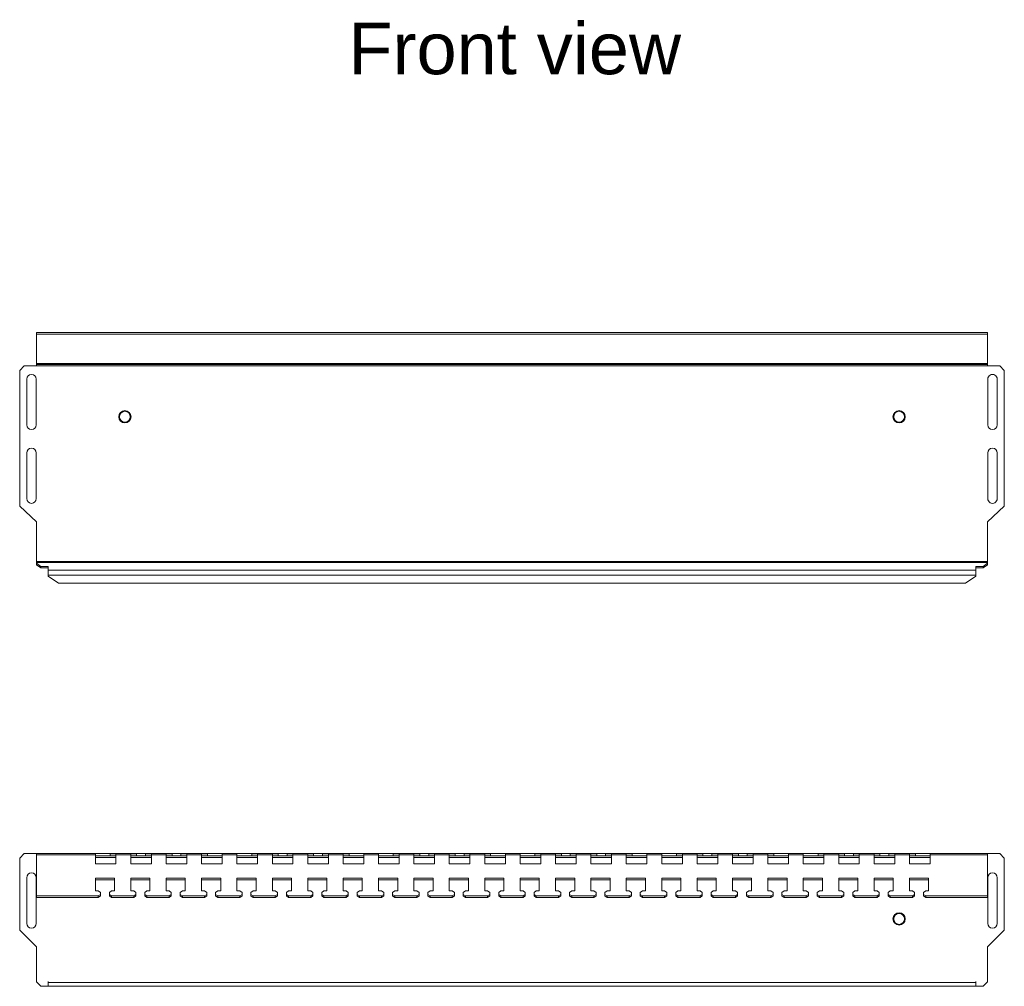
# Paper-space layout 'Express Customization' of a CAD drawing. Header units: millimetres. Extents: x 175 to 843, y 311 to 967.
import ezdxf

# ---------------------------------------------------------------- set-up
doc = ezdxf.new("R2010")
doc.units = ezdxf.units.MM
doc.layers.add('FORMAT', color=179, linetype='Continuous')
doc.layers.add('SLD-0', color=179, linetype='Continuous')
doc.styles.get("Standard").update_dxf_attribs({"font": 'arial.ttf'})

psp = doc.layouts.new('Express Customization')

# ---------------------------------------------------------------- linework, layer by layer
at = {"layer": 'SLD-0', "color": 7, "linetype": 'Continuous', "lineweight": 15}
for p, q in [((186.35, 754.5), (831.35, 754.5)), ((186.35, 754.5), (186.35, 753.44)), ((831.35, 754.5), (831.35, 753.44)), ((186.35, 753.44), (831.35, 753.44)), ((186.35, 753.44), (186.35, 733.67)), ((831.35, 753.44), (831.35, 733.67)), ((178.05, 731.93), (175.05, 728.93)), ((175.05, 636.75), (175.05, 728.93)), ((178.05, 731.93), (186.35, 731.93)), ((186.35, 733.67), (831.35, 733.67)), ((186.35, 733.67), (186.35, 732.93)), ((186.35, 732.93), (831.35, 732.93)), ((186.35, 732.93), (186.35, 731.93)), ((186.35, 731.93), (831.35, 731.93)), ((831.35, 732.93), (831.35, 733.67)), ((831.35, 731.93), (831.35, 732.93)), ((839.65, 731.93), (831.35, 731.93)), ((842.65, 728.93), (839.65, 731.93)), ((842.65, 636.75), (842.65, 728.93)), ((179.8, 691.93), (179.8, 722.93)), ((186.3, 722.93), (186.3, 691.93)), ((831.4, 722.93), (831.4, 691.93)), ((837.9, 691.93), (837.9, 722.93)), ((179.8, 641.93), (179.8, 672.93)), ((186.3, 672.93), (186.3, 641.93)), ((831.4, 672.93), (831.4, 641.93)), ((837.9, 641.93), (837.9, 672.93)), ((186.35, 626.05), (175.05, 636.75)), ((831.35, 626.05), (842.65, 636.75)), ((186.35, 626.05), (186.35, 599.25)), ((831.35, 626.05), (831.35, 599.25)), ((186.35, 599.25), (186.35, 598.54)), ((186.35, 599.25), (831.35, 599.25)), ((186.35, 598.54), (186.35, 598.01)), ((186.35, 598.54), (831.35, 598.54)), ((189.35, 595.89), (186.35, 598.01)), ((186.35, 596.95), (186.35, 598.01)), ((189.35, 594.83), (186.35, 596.95)), ((194.35, 595.89), (189.35, 595.89)), ((189.35, 594.83), (189.35, 595.89)), ((194.35, 594.83), (189.35, 594.83)), ((194.35, 593.4), (194.35, 595.89)), ((823.35, 595.89), (823.35, 593.4)), ((828.35, 595.89), (823.35, 595.89)), ((828.35, 594.83), (823.35, 594.83)), ((831.35, 598.01), (828.35, 595.89)), ((831.35, 596.95), (828.35, 594.83)), ((828.35, 594.83), (828.35, 595.89)), ((831.35, 598.54), (831.35, 599.25)), ((831.35, 598.54), (831.35, 598.01)), ((831.35, 596.95), (831.35, 598.01)), ((194.35, 593.4), (823.35, 593.4)), ((194.35, 593.4), (194.35, 589.87)), ((194.35, 589.87), (823.35, 589.87)), ((194.35, 589.37), (194.35, 589.87)), ((201.34, 584.43), (194.35, 589.37)), ((823.35, 589.37), (816.37, 584.43)), ((823.35, 589.87), (823.35, 593.4)), ((823.35, 589.87), (823.35, 589.37)), ((201.34, 584.43), (816.37, 584.43)), ((178.05, 401.02), (175.05, 398.02)), ((178.05, 401.02), (186.34, 401.02)), ((186.34, 401.02), (186.34, 398.47)), ((186.35, 400.29), (186.35, 401.02)), ((186.35, 401.02), (226.35, 401.02)), ((226.35, 401.02), (226.35, 400.29)), ((226.35, 401.02), (236.35, 401.02)), ((236.35, 401), (236.35, 401.02)), ((236.35, 401.02), (254.35, 401.02)), ((240.35, 401), (236.35, 401)), ((236.35, 401), (236.35, 399.51)), ((240.35, 400.29), (240.35, 401)), ((254.35, 401), (250.35, 401)), ((250.35, 401), (250.35, 400.29)), ((254.35, 401.02), (254.35, 401)), ((254.35, 401.02), (260.35, 401.02)), ((254.35, 401), (254.35, 399.51)), ((260.35, 401), (260.35, 401.02)), ((260.35, 401.02), (278.35, 401.02)), ((264.35, 401), (260.35, 401)), ((260.35, 401), (260.35, 399.51)), ((264.35, 400.29), (264.35, 401)), ((278.35, 401), (274.35, 401)), ((274.35, 401), (274.35, 400.29)), ((278.35, 401.02), (278.35, 401)), ((278.35, 401.02), (284.35, 401.02)), ((278.35, 401), (278.35, 399.51)), ((284.35, 401), (284.35, 401.02)), ((284.35, 401.02), (302.35, 401.02)), ((288.35, 401), (284.35, 401)), ((284.35, 401), (284.35, 399.51)), ((288.35, 400.29), (288.35, 401)), ((302.35, 401), (298.35, 401)), ((298.35, 401), (298.35, 400.29)), ((302.35, 401.02), (302.35, 401)), ((302.35, 401.02), (312.35, 401.02)), ((302.35, 401), (302.35, 399.51)), ((312.35, 401.02), (322.35, 401.02)), ((312.35, 400.29), (312.35, 401.02)), ((322.35, 401.02), (322.35, 400.29)), ((322.35, 401.02), (332.35, 401.02)), ((332.35, 401), (332.35, 401.02)), ((332.35, 401.02), (350.35, 401.02)), ((336.35, 401), (332.35, 401)), ((332.35, 401), (332.35, 399.51)), ((336.35, 400.29), (336.35, 401)), ((350.35, 401), (346.35, 401)), ((346.35, 401), (346.35, 400.29)), ((350.35, 401.02), (350.35, 401)), ((350.35, 401.02), (356.35, 401.02)), ((350.35, 401), (350.35, 399.51)), ((356.35, 401), (356.35, 401.02)), ((356.35, 401.02), (374.35, 401.02)), ((360.35, 401), (356.35, 401)), ((356.35, 401), (356.35, 399.51)), ((360.35, 400.29), (360.35, 401)), ((374.35, 401), (370.35, 401)), ((370.35, 401), (370.35, 400.29)), ((374.35, 401.02), (374.35, 401)), ((374.35, 401.02), (380.35, 401.02)), ((374.35, 401), (374.35, 399.51)), ((380.35, 401), (380.35, 401.02)), ((380.35, 401.02), (398.35, 401.02)), ((384.35, 401), (380.35, 401)), ((380.35, 401), (380.35, 399.51)), ((384.35, 400.29), (384.35, 401)), ((398.35, 401), (394.35, 401)), ((394.35, 401), (394.35, 400.29)), ((398.35, 401.02), (398.35, 401)), ((398.35, 401.02), (408.35, 401.02)), ((398.35, 401), (398.35, 399.51)), ((408.35, 400.29), (408.35, 401.02)), ((408.35, 401.02), (418.35, 401.02)), ((418.35, 401.02), (418.35, 400.29)), ((418.35, 401.02), (428.35, 401.02)), ((428.35, 401), (428.35, 401.02)), ((428.35, 401.02), (446.35, 401.02)), ((432.35, 401), (428.35, 401)), ((428.35, 401), (428.35, 399.51)), ((432.35, 400.29), (432.35, 401)), ((446.35, 401), (442.35, 401)), ((442.35, 401), (442.35, 400.29)), ((446.35, 401.02), (446.35, 401)), ((446.35, 401.02), (452.35, 401.02)), ((446.35, 401), (446.35, 399.51)), ((452.35, 401), (452.35, 401.02)), ((452.35, 401.02), (470.35, 401.02)), ((456.35, 401), (452.35, 401)), ((452.35, 401), (452.35, 399.51)), ((456.35, 400.29), (456.35, 401)), ((470.35, 401), (466.35, 401)), ((466.35, 401), (466.35, 400.29)), ((470.35, 401.02), (470.35, 401)), ((470.35, 401.02), (476.35, 401.02)), ((470.35, 401), (470.35, 399.51)), ((476.35, 401), (476.35, 401.02)), ((476.35, 401.02), (494.35, 401.02)), ((480.35, 401), (476.35, 401)), ((476.35, 401), (476.35, 399.51)), ((480.35, 400.29), (480.35, 401)), ((494.35, 401), (490.35, 401)), ((490.35, 401), (490.35, 400.29)), ((494.35, 401.02), (494.35, 401)), ((494.35, 401.02), (504.35, 401.02)), ((494.35, 401), (494.35, 399.51)), ((504.35, 400.29), (504.35, 401.02)), ((504.35, 401.02), (514.35, 401.02)), ((514.35, 401.02), (514.35, 400.29)), ((514.35, 401.02), (524.35, 401.02)), ((524.35, 401), (524.35, 401.02)), ((524.35, 401.02), (542.35, 401.02)), ((528.35, 401), (524.35, 401)), ((524.35, 401), (524.35, 399.51)), ((528.35, 400.29), (528.35, 401)), ((542.35, 401), (538.35, 401)), ((538.35, 401), (538.35, 400.29)), ((542.35, 401.02), (542.35, 401)), ((542.35, 401.02), (548.35, 401.02)), ((542.35, 401), (542.35, 399.51)), ((548.35, 401), (548.35, 401.02)), ((548.35, 401.02), (566.35, 401.02)), ((552.35, 401), (548.35, 401)), ((548.35, 401), (548.35, 399.51)), ((552.35, 400.29), (552.35, 401)), ((566.35, 401), (562.35, 401)), ((562.35, 401), (562.35, 400.29)), ((566.35, 401.02), (566.35, 401)), ((566.35, 401.02), (572.35, 401.02)), ((566.35, 401), (566.35, 399.51)), ((572.35, 401), (572.35, 401.02)), ((572.35, 401.02), (590.35, 401.02)), ((576.35, 401), (572.35, 401)), ((572.35, 401), (572.35, 399.51)), ((576.35, 400.29), (576.35, 401)), ((590.35, 401), (586.35, 401)), ((586.35, 401), (586.35, 400.29)), ((590.35, 401.02), (590.35, 401)), ((590.35, 401.02), (600.35, 401.02)), ((590.35, 401), (590.35, 399.51)), ((600.35, 400.29), (600.35, 401.02)), ((600.35, 401.02), (610.35, 401.02)), ((610.35, 401.02), (610.35, 400.29)), ((610.35, 401.02), (620.35, 401.02)), ((620.35, 401), (620.35, 401.02)), ((620.35, 401.02), (638.35, 401.02)), ((624.35, 401), (620.35, 401)), ((620.35, 401), (620.35, 399.51)), ((624.35, 400.29), (624.35, 401)), ((638.35, 401), (634.35, 401)), ((634.35, 401), (634.35, 400.29)), ((638.35, 401.02), (638.35, 401)), ((638.35, 401.02), (644.35, 401.02)), ((638.35, 401), (638.35, 399.51)), ((644.35, 401), (644.35, 401.02)), ((644.35, 401.02), (662.35, 401.02)), ((648.35, 401), (644.35, 401)), ((644.35, 401), (644.35, 399.51)), ((648.35, 400.29), (648.35, 401)), ((662.35, 401), (658.35, 401)), ((658.35, 401), (658.35, 400.29)), ((662.35, 401.02), (662.35, 401)), ((662.35, 401.02), (668.35, 401.02)), ((662.35, 401), (662.35, 399.51)), ((668.35, 401), (668.35, 401.02)), ((668.35, 401.02), (686.35, 401.02)), ((672.35, 401), (668.35, 401)), ((668.35, 401), (668.35, 399.51)), ((672.35, 400.29), (672.35, 401)), ((686.35, 401), (682.35, 401)), ((682.35, 401), (682.35, 400.29)), ((686.35, 401.02), (686.35, 401)), ((686.35, 401.02), (696.35, 401.02)), ((686.35, 401), (686.35, 399.51)), ((696.35, 401.02), (706.35, 401.02)), ((696.35, 400.29), (696.35, 401.02)), ((706.35, 401.02), (706.35, 400.29)), ((706.35, 401.02), (716.35, 401.02)), ((716.35, 401), (716.35, 401.02)), ((716.35, 401.02), (734.35, 401.02)), ((720.35, 401), (716.35, 401)), ((716.35, 401), (716.35, 399.51)), ((720.35, 400.29), (720.35, 401)), ((734.35, 401), (730.35, 401)), ((730.35, 401), (730.35, 400.29)), ((734.35, 401.02), (734.35, 401)), ((734.35, 401.02), (740.35, 401.02)), ((734.35, 401), (734.35, 399.51)), ((740.35, 401), (740.35, 401.02)), ((740.35, 401.02), (758.35, 401.02)), ((744.35, 401), (740.35, 401)), ((740.35, 401), (740.35, 399.51)), ((744.35, 400.29), (744.35, 401)), ((758.35, 401), (754.35, 401)), ((754.35, 401), (754.35, 400.29)), ((758.35, 401.02), (758.35, 401)), ((758.35, 401.02), (764.35, 401.02)), ((758.35, 401), (758.35, 399.51)), ((764.35, 401), (764.35, 401.02)), ((764.35, 401.02), (782.35, 401.02)), ((768.35, 401), (764.35, 401)), ((764.35, 401), (764.35, 399.51)), ((768.35, 400.29), (768.35, 401)), ((782.35, 401), (778.35, 401)), ((778.35, 401), (778.35, 400.29)), ((782.35, 401.02), (782.35, 401)), ((782.35, 401.02), (792.35, 401.02)), ((782.35, 401), (782.35, 399.51)), ((792.35, 401.02), (831.35, 401.02)), ((792.35, 400.29), (792.35, 401.02)), ((831.35, 401.02), (831.35, 400.29)), ((831.36, 401.02), (831.36, 398.47)), ((839.65, 401.02), (831.36, 401.02)), ((842.65, 398.02), (839.65, 401.02)), ((175.05, 349.12), (175.05, 398.02)), ((186.34, 398.47), (186.35, 398.47)), ((186.35, 372.3), (186.35, 400.29)), ((186.35, 400.29), (226.35, 400.29)), ((226.35, 394.22), (226.35, 400.29)), ((226.35, 399.52), (236.35, 399.52)), ((226.35, 398.52), (240.35, 398.52)), ((240.35, 394.22), (226.35, 394.22)), ((240.35, 399.51), (236.35, 399.51)), ((240.35, 400.29), (240.35, 394.22)), ((240.35, 400.29), (250.35, 400.29)), ((250.35, 394.22), (250.35, 400.29)), ((254.35, 399.51), (250.35, 399.51)), ((250.35, 398.52), (264.35, 398.52)), ((264.35, 394.22), (250.35, 394.22)), ((254.35, 399.52), (260.35, 399.52)), ((264.35, 399.51), (260.35, 399.51)), ((264.35, 400.29), (264.35, 394.22)), ((264.35, 400.29), (274.35, 400.29)), ((274.35, 394.22), (274.35, 400.29)), ((278.35, 399.51), (274.35, 399.51)), ((274.35, 398.52), (288.35, 398.52)), ((288.35, 394.22), (274.35, 394.22)), ((278.35, 399.52), (284.35, 399.52)), ((288.35, 399.51), (284.35, 399.51)), ((288.35, 400.29), (288.35, 394.22)), ((288.35, 400.29), (298.35, 400.29)), ((298.35, 394.22), (298.35, 400.29)), ((302.35, 399.51), (298.35, 399.51)), ((298.35, 398.52), (312.35, 398.52)), ((312.35, 394.22), (298.35, 394.22)), ((302.35, 399.52), (312.35, 399.52)), ((312.35, 400.29), (312.35, 394.22)), ((312.35, 400.29), (322.35, 400.29)), ((322.35, 394.22), (322.35, 400.29)), ((322.35, 399.52), (332.35, 399.52)), ((322.35, 398.52), (336.35, 398.52)), ((336.35, 394.22), (322.35, 394.22)), ((336.35, 399.51), (332.35, 399.51)), ((336.35, 400.29), (336.35, 394.22)), ((336.35, 400.29), (346.35, 400.29)), ((346.35, 394.22), (346.35, 400.29)), ((350.35, 399.51), (346.35, 399.51)), ((346.35, 398.52), (360.35, 398.52)), ((360.35, 394.22), (346.35, 394.22)), ((350.35, 399.52), (356.35, 399.52)), ((360.35, 399.51), (356.35, 399.51)), ((360.35, 400.29), (360.35, 394.22)), ((360.35, 400.29), (370.35, 400.29)), ((370.35, 394.22), (370.35, 400.29)), ((374.35, 399.51), (370.35, 399.51)), ((370.35, 398.52), (384.35, 398.52)), ((384.35, 394.22), (370.35, 394.22)), ((374.35, 399.52), (380.35, 399.52)), ((384.35, 399.51), (380.35, 399.51)), ((384.35, 400.29), (384.35, 394.22)), ((384.35, 400.29), (394.35, 400.29)), ((394.35, 394.22), (394.35, 400.29)), ((398.35, 399.51), (394.35, 399.51)), ((394.35, 398.52), (408.35, 398.52)), ((408.35, 394.22), (394.35, 394.22)), ((398.35, 399.52), (408.35, 399.52)), ((408.35, 400.29), (408.35, 394.22)), ((408.35, 400.29), (418.35, 400.29)), ((418.35, 394.22), (418.35, 400.29)), ((418.35, 399.52), (428.35, 399.52)), ((418.35, 398.52), (432.35, 398.52)), ((432.35, 394.22), (418.35, 394.22)), ((432.35, 399.51), (428.35, 399.51)), ((432.35, 400.29), (432.35, 394.22)), ((432.35, 400.29), (442.35, 400.29)), ((442.35, 394.22), (442.35, 400.29)), ((446.35, 399.51), (442.35, 399.51)), ((442.35, 398.52), (456.35, 398.52)), ((456.35, 394.22), (442.35, 394.22)), ((446.35, 399.52), (452.35, 399.52)), ((456.35, 399.51), (452.35, 399.51)), ((456.35, 400.29), (456.35, 394.22)), ((456.35, 400.29), (466.35, 400.29)), ((466.35, 394.22), (466.35, 400.29)), ((470.35, 399.51), (466.35, 399.51)), ((466.35, 398.52), (480.35, 398.52)), ((480.35, 394.22), (466.35, 394.22)), ((470.35, 399.52), (476.35, 399.52)), ((480.35, 399.51), (476.35, 399.51)), ((480.35, 400.29), (480.35, 394.22)), ((480.35, 400.29), (490.35, 400.29)), ((490.35, 394.22), (490.35, 400.29)), ((494.35, 399.51), (490.35, 399.51)), ((490.35, 398.52), (504.35, 398.52)), ((504.35, 394.22), (490.35, 394.22)), ((494.35, 399.52), (504.35, 399.52)), ((504.35, 400.29), (504.35, 394.22)), ((504.35, 400.29), (514.35, 400.29)), ((514.35, 394.22), (514.35, 400.29)), ((514.35, 399.52), (524.35, 399.52)), ((514.35, 398.52), (528.35, 398.52)), ((528.35, 394.22), (514.35, 394.22)), ((528.35, 399.51), (524.35, 399.51)), ((528.35, 400.29), (528.35, 394.22)), ((528.35, 400.29), (538.35, 400.29)), ((538.35, 394.22), (538.35, 400.29)), ((542.35, 399.51), (538.35, 399.51)), ((538.35, 398.52), (552.35, 398.52)), ((552.35, 394.22), (538.35, 394.22)), ((542.35, 399.52), (548.35, 399.52)), ((552.35, 399.51), (548.35, 399.51)), ((552.35, 400.29), (552.35, 394.22)), ((552.35, 400.29), (562.35, 400.29)), ((562.35, 394.22), (562.35, 400.29)), ((566.35, 399.51), (562.35, 399.51)), ((562.35, 398.52), (576.35, 398.52)), ((576.35, 394.22), (562.35, 394.22)), ((566.35, 399.52), (572.35, 399.52)), ((576.35, 399.51), (572.35, 399.51)), ((576.35, 400.29), (576.35, 394.22)), ((576.35, 400.29), (586.35, 400.29)), ((586.35, 394.22), (586.35, 400.29)), ((590.35, 399.51), (586.35, 399.51)), ((586.35, 398.52), (600.35, 398.52)), ((600.35, 394.22), (586.35, 394.22)), ((590.35, 399.52), (600.35, 399.52)), ((600.35, 400.29), (600.35, 394.22)), ((600.35, 400.29), (610.35, 400.29)), ((610.35, 394.22), (610.35, 400.29)), ((610.35, 399.52), (620.35, 399.52)), ((610.35, 398.52), (624.35, 398.52)), ((624.35, 394.22), (610.35, 394.22)), ((624.35, 399.51), (620.35, 399.51)), ((624.35, 400.29), (624.35, 394.22)), ((624.35, 400.29), (634.35, 400.29)), ((634.35, 394.22), (634.35, 400.29)), ((638.35, 399.51), (634.35, 399.51)), ((634.35, 398.52), (648.35, 398.52)), ((648.35, 394.22), (634.35, 394.22)), ((638.35, 399.52), (644.35, 399.52)), ((648.35, 399.51), (644.35, 399.51)), ((648.35, 400.29), (648.35, 394.22)), ((648.35, 400.29), (658.35, 400.29)), ((658.35, 394.22), (658.35, 400.29)), ((662.35, 399.51), (658.35, 399.51)), ((658.35, 398.52), (672.35, 398.52)), ((672.35, 394.22), (658.35, 394.22)), ((662.35, 399.52), (668.35, 399.52)), ((672.35, 399.51), (668.35, 399.51)), ((672.35, 400.29), (672.35, 394.22)), ((672.35, 400.29), (682.35, 400.29)), ((682.35, 394.22), (682.35, 400.29)), ((686.35, 399.51), (682.35, 399.51)), ((682.35, 398.52), (696.35, 398.52)), ((696.35, 394.22), (682.35, 394.22)), ((686.35, 399.52), (696.35, 399.52)), ((696.35, 400.29), (696.35, 394.22)), ((696.35, 400.29), (706.35, 400.29)), ((706.35, 394.22), (706.35, 400.29)), ((706.35, 399.52), (716.35, 399.52)), ((706.35, 398.52), (720.35, 398.52)), ((720.35, 394.22), (706.35, 394.22)), ((720.35, 399.51), (716.35, 399.51)), ((720.35, 400.29), (720.35, 394.22)), ((720.35, 400.29), (730.35, 400.29)), ((730.35, 394.22), (730.35, 400.29)), ((734.35, 399.51), (730.35, 399.51)), ((730.35, 398.52), (744.35, 398.52)), ((744.35, 394.22), (730.35, 394.22)), ((734.35, 399.52), (740.35, 399.52)), ((744.35, 399.51), (740.35, 399.51)), ((744.35, 400.29), (744.35, 394.22)), ((744.35, 400.29), (754.35, 400.29)), ((754.35, 394.22), (754.35, 400.29)), ((758.35, 399.51), (754.35, 399.51)), ((754.35, 398.52), (768.35, 398.52)), ((768.35, 394.22), (754.35, 394.22)), ((758.35, 399.52), (764.35, 399.52)), ((768.35, 399.51), (764.35, 399.51)), ((768.35, 400.29), (768.35, 394.22)), ((768.35, 400.29), (778.35, 400.29)), ((778.35, 394.22), (778.35, 400.29)), ((782.35, 399.51), (778.35, 399.51)), ((778.35, 398.52), (792.35, 398.52)), ((792.35, 394.22), (778.35, 394.22)), ((782.35, 399.52), (792.35, 399.52)), ((792.35, 400.29), (792.35, 394.22)), ((792.35, 400.29), (831.35, 400.29)), ((831.35, 372.3), (831.35, 400.29)), ((831.36, 398.47), (831.35, 398.47)), ((842.65, 349.12), (842.65, 398.02)), ((179.8, 353.72), (179.8, 384.72)), ((186.3, 384.72), (186.3, 353.72)), ((226.35, 384.32), (239.35, 384.32)), ((226.35, 375.83), (226.35, 384.32)), ((226.35, 383.26), (239.35, 383.26)), ((239.35, 384.32), (239.35, 375.83)), ((250.35, 384.32), (263.35, 384.32)), ((250.35, 375.83), (250.35, 384.32)), ((250.35, 383.26), (263.35, 383.26)), ((263.35, 384.32), (263.35, 375.83)), ((274.35, 384.32), (287.35, 384.32)), ((274.35, 375.83), (274.35, 384.32)), ((274.35, 383.26), (287.35, 383.26)), ((287.35, 384.32), (287.35, 375.83)), ((298.35, 384.32), (311.35, 384.32)), ((298.35, 375.83), (298.35, 384.32)), ((298.35, 383.26), (311.35, 383.26)), ((311.35, 384.32), (311.35, 375.83)), ((322.35, 384.32), (335.35, 384.32)), ((322.35, 375.83), (322.35, 384.32)), ((322.35, 383.26), (335.35, 383.26)), ((335.35, 384.32), (335.35, 375.83)), ((346.35, 384.32), (359.35, 384.32)), ((346.35, 375.83), (346.35, 384.32)), ((346.35, 383.26), (359.35, 383.26)), ((359.35, 384.32), (359.35, 375.83)), ((370.35, 384.32), (383.35, 384.32)), ((370.35, 375.83), (370.35, 384.32)), ((370.35, 383.26), (383.35, 383.26)), ((383.35, 384.32), (383.35, 375.83)), ((394.35, 384.32), (407.35, 384.32)), ((394.35, 375.83), (394.35, 384.32)), ((394.35, 383.26), (407.35, 383.26)), ((407.35, 384.32), (407.35, 375.83)), ((418.35, 384.32), (431.35, 384.32)), ((418.35, 375.83), (418.35, 384.32)), ((418.35, 383.26), (431.35, 383.26)), ((431.35, 384.32), (431.35, 375.83)), ((442.35, 384.32), (455.35, 384.32)), ((442.35, 375.83), (442.35, 384.32)), ((442.35, 383.26), (455.35, 383.26)), ((455.35, 384.32), (455.35, 375.83)), ((466.35, 384.32), (479.35, 384.32)), ((466.35, 375.83), (466.35, 384.32)), ((466.35, 383.26), (479.35, 383.26)), ((479.35, 384.32), (479.35, 375.83)), ((490.35, 384.32), (503.35, 384.32)), ((490.35, 375.83), (490.35, 384.32)), ((490.35, 383.26), (503.35, 383.26)), ((503.35, 384.32), (503.35, 375.83)), ((514.35, 384.32), (527.35, 384.32)), ((514.35, 375.83), (514.35, 384.32)), ((514.35, 383.26), (527.35, 383.26)), ((527.35, 384.32), (527.35, 375.83)), ((538.35, 384.32), (551.35, 384.32)), ((538.35, 375.83), (538.35, 384.32)), ((538.35, 383.26), (551.35, 383.26)), ((551.35, 384.32), (551.35, 375.83)), ((562.35, 384.32), (575.35, 384.32)), ((562.35, 375.83), (562.35, 384.32)), ((562.35, 383.26), (575.35, 383.26)), ((575.35, 384.32), (575.35, 375.83)), ((586.35, 384.32), (599.35, 384.32)), ((586.35, 375.83), (586.35, 384.32)), ((586.35, 383.26), (599.35, 383.26)), ((599.35, 384.32), (599.35, 375.83)), ((610.35, 384.32), (623.35, 384.32)), ((610.35, 375.83), (610.35, 384.32)), ((610.35, 383.26), (623.35, 383.26)), ((623.35, 384.32), (623.35, 375.83)), ((634.35, 384.32), (647.35, 384.32)), ((634.35, 375.83), (634.35, 384.32)), ((634.35, 383.26), (647.35, 383.26)), ((647.35, 384.32), (647.35, 375.83)), ((658.35, 384.32), (671.35, 384.32)), ((658.35, 375.83), (658.35, 384.32)), ((658.35, 383.26), (671.35, 383.26)), ((671.35, 384.32), (671.35, 375.83)), ((682.35, 384.32), (695.35, 384.32)), ((682.35, 375.83), (682.35, 384.32)), ((682.35, 383.26), (695.35, 383.26)), ((695.35, 384.32), (695.35, 375.83)), ((706.35, 384.32), (719.35, 384.32)), ((706.35, 375.83), (706.35, 384.32)), ((706.35, 383.26), (719.35, 383.26)), ((719.35, 384.32), (719.35, 375.83)), ((730.35, 384.32), (743.35, 384.32)), ((730.35, 375.83), (730.35, 384.32)), ((730.35, 383.26), (743.35, 383.26)), ((743.35, 384.32), (743.35, 375.83)), ((754.35, 384.32), (767.35, 384.32)), ((754.35, 375.83), (754.35, 384.32)), ((754.35, 383.26), (767.35, 383.26)), ((767.35, 384.32), (767.35, 375.83)), ((778.35, 384.32), (791.35, 384.32)), ((778.35, 375.83), (778.35, 384.32)), ((778.35, 383.26), (791.35, 383.26)), ((791.35, 384.32), (791.35, 375.83)), ((831.4, 384.72), (831.4, 353.72)), ((837.9, 353.72), (837.9, 384.72)), ((228.35, 375.83), (226.35, 375.83)), ((229.85, 374.77), (228.35, 375.83)), ((229.85, 373.36), (229.85, 374.77)), ((237.35, 375.83), (235.85, 374.77)), ((235.85, 374.77), (235.85, 373.36)), ((239.35, 375.83), (237.35, 375.83)), ((252.35, 375.83), (250.35, 375.83)), ((253.85, 374.77), (252.35, 375.83)), ((253.85, 373.36), (253.85, 374.77)), ((261.35, 375.83), (259.85, 374.77)), ((259.85, 374.77), (259.85, 373.36)), ((263.35, 375.83), (261.35, 375.83)), ((276.35, 375.83), (274.35, 375.83)), ((277.85, 374.77), (276.35, 375.83)), ((277.85, 373.36), (277.85, 374.77)), ((285.35, 375.83), (283.85, 374.77)), ((283.85, 374.77), (283.85, 373.36)), ((287.35, 375.83), (285.35, 375.83)), ((300.35, 375.83), (298.35, 375.83)), ((301.85, 374.77), (300.35, 375.83)), ((301.85, 373.36), (301.85, 374.77)), ((309.35, 375.83), (307.85, 374.77)), ((307.85, 374.77), (307.85, 373.36)), ((311.35, 375.83), (309.35, 375.83)), ((324.35, 375.83), (322.35, 375.83)), ((325.85, 374.77), (324.35, 375.83)), ((325.85, 373.36), (325.85, 374.77)), ((333.35, 375.83), (331.85, 374.77)), ((331.85, 374.77), (331.85, 373.36)), ((335.35, 375.83), (333.35, 375.83)), ((348.35, 375.83), (346.35, 375.83)), ((349.85, 374.77), (348.35, 375.83)), ((349.85, 373.36), (349.85, 374.77)), ((357.35, 375.83), (355.85, 374.77)), ((355.85, 374.77), (355.85, 373.36)), ((359.35, 375.83), (357.35, 375.83)), ((372.35, 375.83), (370.35, 375.83)), ((373.85, 374.77), (372.35, 375.83)), ((373.85, 373.36), (373.85, 374.77)), ((381.35, 375.83), (379.85, 374.77)), ((379.85, 374.77), (379.85, 373.36)), ((383.35, 375.83), (381.35, 375.83)), ((396.35, 375.83), (394.35, 375.83)), ((397.85, 374.77), (396.35, 375.83)), ((397.85, 373.36), (397.85, 374.77)), ((405.35, 375.83), (403.85, 374.77)), ((403.85, 374.77), (403.85, 373.36)), ((407.35, 375.83), (405.35, 375.83)), ((420.35, 375.83), (418.35, 375.83)), ((421.85, 374.77), (420.35, 375.83)), ((421.85, 373.36), (421.85, 374.77)), ((429.35, 375.83), (427.85, 374.77)), ((427.85, 374.77), (427.85, 373.36)), ((431.35, 375.83), (429.35, 375.83)), ((444.35, 375.83), (442.35, 375.83)), ((445.85, 374.77), (444.35, 375.83)), ((445.85, 373.36), (445.85, 374.77)), ((453.35, 375.83), (451.85, 374.77)), ((451.85, 374.77), (451.85, 373.36)), ((455.35, 375.83), (453.35, 375.83)), ((468.35, 375.83), (466.35, 375.83)), ((469.85, 374.77), (468.35, 375.83)), ((469.85, 373.36), (469.85, 374.77)), ((477.35, 375.83), (475.85, 374.77)), ((475.85, 374.77), (475.85, 373.36)), ((479.35, 375.83), (477.35, 375.83)), ((492.35, 375.83), (490.35, 375.83)), ((493.85, 374.77), (492.35, 375.83)), ((493.85, 373.36), (493.85, 374.77)), ((501.35, 375.83), (499.85, 374.77)), ((499.85, 374.77), (499.85, 373.36)), ((503.35, 375.83), (501.35, 375.83)), ((516.35, 375.83), (514.35, 375.83)), ((517.85, 374.77), (516.35, 375.83)), ((517.85, 373.36), (517.85, 374.77)), ((525.35, 375.83), (523.85, 374.77)), ((523.85, 374.77), (523.85, 373.36)), ((527.35, 375.83), (525.35, 375.83)), ((540.35, 375.83), (538.35, 375.83)), ((541.85, 374.77), (540.35, 375.83)), ((541.85, 373.36), (541.85, 374.77)), ((549.35, 375.83), (547.85, 374.77)), ((547.85, 374.77), (547.85, 373.36)), ((551.35, 375.83), (549.35, 375.83)), ((564.35, 375.83), (562.35, 375.83)), ((565.85, 374.77), (564.35, 375.83)), ((565.85, 373.36), (565.85, 374.77)), ((573.35, 375.83), (571.85, 374.77)), ((571.85, 374.77), (571.85, 373.36)), ((575.35, 375.83), (573.35, 375.83)), ((588.35, 375.83), (586.35, 375.83)), ((589.85, 374.77), (588.35, 375.83)), ((589.85, 373.36), (589.85, 374.77)), ((597.35, 375.83), (595.85, 374.77)), ((595.85, 374.77), (595.85, 373.36)), ((599.35, 375.83), (597.35, 375.83)), ((612.35, 375.83), (610.35, 375.83)), ((613.85, 374.77), (612.35, 375.83)), ((613.85, 373.36), (613.85, 374.77)), ((621.35, 375.83), (619.85, 374.77)), ((619.85, 374.77), (619.85, 373.36)), ((623.35, 375.83), (621.35, 375.83)), ((636.35, 375.83), (634.35, 375.83)), ((637.85, 374.77), (636.35, 375.83)), ((637.85, 373.36), (637.85, 374.77)), ((645.35, 375.83), (643.85, 374.77)), ((643.85, 374.77), (643.85, 373.36)), ((647.35, 375.83), (645.35, 375.83)), ((660.35, 375.83), (658.35, 375.83)), ((661.85, 374.77), (660.35, 375.83)), ((661.85, 373.36), (661.85, 374.77)), ((669.35, 375.83), (667.85, 374.77)), ((667.85, 374.77), (667.85, 373.36)), ((671.35, 375.83), (669.35, 375.83)), ((684.35, 375.83), (682.35, 375.83)), ((685.85, 374.77), (684.35, 375.83)), ((685.85, 373.36), (685.85, 374.77)), ((693.35, 375.83), (691.85, 374.77)), ((691.85, 374.77), (691.85, 373.36)), ((695.35, 375.83), (693.35, 375.83)), ((708.35, 375.83), (706.35, 375.83)), ((709.85, 374.77), (708.35, 375.83)), ((709.85, 373.36), (709.85, 374.77)), ((717.35, 375.83), (715.85, 374.77)), ((715.85, 374.77), (715.85, 373.36)), ((719.35, 375.83), (717.35, 375.83)), ((732.35, 375.83), (730.35, 375.83)), ((733.85, 374.77), (732.35, 375.83)), ((733.85, 373.36), (733.85, 374.77)), ((741.35, 375.83), (739.85, 374.77)), ((739.85, 374.77), (739.85, 373.36)), ((743.35, 375.83), (741.35, 375.83)), ((756.35, 375.83), (754.35, 375.83)), ((757.85, 374.77), (756.35, 375.83)), ((757.85, 373.36), (757.85, 374.77)), ((765.35, 375.83), (763.85, 374.77)), ((763.85, 374.77), (763.85, 373.36)), ((767.35, 375.83), (765.35, 375.83)), ((780.35, 375.83), (778.35, 375.83)), ((781.85, 374.77), (780.35, 375.83)), ((781.85, 373.36), (781.85, 374.77)), ((789.35, 375.83), (787.85, 374.77)), ((787.85, 374.77), (787.85, 373.36)), ((791.35, 375.83), (789.35, 375.83)), ((186.35, 372.3), (186.35, 371.24)), ((186.35, 372.3), (228.35, 372.3)), ((186.35, 371.24), (228.35, 371.24)), ((228.35, 372.3), (229.85, 373.36)), ((228.35, 371.24), (228.35, 372.3)), ((228.35, 371.24), (229.85, 372.3)), ((229.85, 372.3), (229.85, 373.36)), ((235.85, 373.36), (237.35, 372.3)), ((235.85, 372.3), (235.85, 373.36)), ((235.85, 372.3), (237.35, 371.24)), ((237.35, 372.3), (252.35, 372.3)), ((237.35, 371.24), (237.35, 372.3)), ((237.35, 371.24), (252.35, 371.24)), ((252.35, 372.3), (253.85, 373.36)), ((252.35, 371.24), (253.85, 372.3)), ((252.35, 371.24), (252.35, 372.3)), ((253.85, 372.3), (253.85, 373.36)), ((259.85, 373.36), (261.35, 372.3)), ((259.85, 372.3), (259.85, 373.36)), ((259.85, 372.3), (261.35, 371.24)), ((261.35, 372.3), (276.35, 372.3)), ((261.35, 371.24), (261.35, 372.3)), ((261.35, 371.24), (276.35, 371.24)), ((276.35, 372.3), (277.85, 373.36)), ((276.35, 371.24), (276.35, 372.3)), ((276.35, 371.24), (277.85, 372.3)), ((277.85, 372.3), (277.85, 373.36)), ((283.85, 373.36), (285.35, 372.3)), ((283.85, 372.3), (283.85, 373.36)), ((283.85, 372.3), (285.35, 371.24)), ((285.35, 372.3), (300.35, 372.3)), ((285.35, 371.24), (285.35, 372.3)), ((285.35, 371.24), (300.35, 371.24)), ((300.35, 372.3), (301.85, 373.36)), ((300.35, 371.24), (300.35, 372.3)), ((300.35, 371.24), (301.85, 372.3)), ((301.85, 372.3), (301.85, 373.36)), ((307.85, 373.36), (309.35, 372.3)), ((307.85, 372.3), (307.85, 373.36)), ((307.85, 372.3), (309.35, 371.24)), ((309.35, 372.3), (324.35, 372.3)), ((309.35, 371.24), (309.35, 372.3)), ((309.35, 371.24), (324.35, 371.24)), ((324.35, 372.3), (325.85, 373.36)), ((324.35, 371.24), (324.35, 372.3)), ((324.35, 371.24), (325.85, 372.3)), ((325.85, 372.3), (325.85, 373.36)), ((331.85, 373.36), (333.35, 372.3)), ((331.85, 372.3), (331.85, 373.36)), ((331.85, 372.3), (333.35, 371.24)), ((333.35, 372.3), (348.35, 372.3)), ((333.35, 371.24), (333.35, 372.3)), ((333.35, 371.24), (348.35, 371.24)), ((348.35, 372.3), (349.85, 373.36)), ((348.35, 371.24), (348.35, 372.3)), ((348.35, 371.24), (349.85, 372.3)), ((349.85, 372.3), (349.85, 373.36)), ((355.85, 373.36), (357.35, 372.3)), ((355.85, 372.3), (355.85, 373.36)), ((355.85, 372.3), (357.35, 371.24)), ((357.35, 372.3), (372.35, 372.3)), ((357.35, 371.24), (357.35, 372.3)), ((357.35, 371.24), (372.35, 371.24)), ((372.35, 372.3), (373.85, 373.36)), ((372.35, 371.24), (372.35, 372.3)), ((372.35, 371.24), (373.85, 372.3)), ((373.85, 372.3), (373.85, 373.36)), ((379.85, 373.36), (381.35, 372.3)), ((379.85, 372.3), (379.85, 373.36)), ((379.85, 372.3), (381.35, 371.24)), ((381.35, 372.3), (396.35, 372.3)), ((381.35, 371.24), (381.35, 372.3)), ((381.35, 371.24), (396.35, 371.24)), ((396.35, 372.3), (397.85, 373.36)), ((396.35, 371.24), (396.35, 372.3)), ((396.35, 371.24), (397.85, 372.3)), ((397.85, 372.3), (397.85, 373.36)), ((403.85, 373.36), (405.35, 372.3)), ((403.85, 372.3), (403.85, 373.36)), ((403.85, 372.3), (405.35, 371.24)), ((405.35, 371.24), (405.35, 372.3)), ((405.35, 372.3), (420.35, 372.3)), ((405.35, 371.24), (420.35, 371.24)), ((420.35, 372.3), (421.85, 373.36)), ((420.35, 371.24), (420.35, 372.3)), ((420.35, 371.24), (421.85, 372.3)), ((421.85, 372.3), (421.85, 373.36)), ((427.85, 373.36), (429.35, 372.3)), ((427.85, 372.3), (427.85, 373.36)), ((427.85, 372.3), (429.35, 371.24)), ((429.35, 372.3), (444.35, 372.3)), ((429.35, 371.24), (429.35, 372.3)), ((429.35, 371.24), (444.35, 371.24)), ((444.35, 372.3), (445.85, 373.36)), ((444.35, 371.24), (445.85, 372.3)), ((444.35, 371.24), (444.35, 372.3)), ((445.85, 372.3), (445.85, 373.36)), ((451.85, 373.36), (453.35, 372.3)), ((451.85, 372.3), (451.85, 373.36)), ((451.85, 372.3), (453.35, 371.24)), ((453.35, 372.3), (468.35, 372.3)), ((453.35, 371.24), (453.35, 372.3)), ((453.35, 371.24), (468.35, 371.24)), ((468.35, 372.3), (469.85, 373.36)), ((468.35, 371.24), (468.35, 372.3)), ((468.35, 371.24), (469.85, 372.3)), ((469.85, 372.3), (469.85, 373.36)), ((475.85, 373.36), (477.35, 372.3)), ((475.85, 372.3), (475.85, 373.36)), ((475.85, 372.3), (477.35, 371.24)), ((477.35, 372.3), (492.35, 372.3)), ((477.35, 371.24), (477.35, 372.3)), ((477.35, 371.24), (492.35, 371.24)), ((492.35, 372.3), (493.85, 373.36)), ((492.35, 371.24), (492.35, 372.3)), ((492.35, 371.24), (493.85, 372.3)), ((493.85, 372.3), (493.85, 373.36)), ((499.85, 373.36), (501.35, 372.3)), ((499.85, 372.3), (499.85, 373.36)), ((499.85, 372.3), (501.35, 371.24)), ((501.35, 371.24), (501.35, 372.3)), ((501.35, 372.3), (516.35, 372.3)), ((501.35, 371.24), (516.35, 371.24)), ((516.35, 372.3), (517.85, 373.36)), ((516.35, 371.24), (516.35, 372.3)), ((516.35, 371.24), (517.85, 372.3)), ((517.85, 372.3), (517.85, 373.36)), ((523.85, 373.36), (525.35, 372.3)), ((523.85, 372.3), (523.85, 373.36)), ((523.85, 372.3), (525.35, 371.24)), ((525.35, 372.3), (540.35, 372.3)), ((525.35, 371.24), (525.35, 372.3)), ((525.35, 371.24), (540.35, 371.24)), ((540.35, 372.3), (541.85, 373.36)), ((540.35, 371.24), (541.85, 372.3)), ((540.35, 371.24), (540.35, 372.3)), ((541.85, 372.3), (541.85, 373.36)), ((547.85, 373.36), (549.35, 372.3)), ((547.85, 372.3), (547.85, 373.36)), ((547.85, 372.3), (549.35, 371.24)), ((549.35, 372.3), (564.35, 372.3)), ((549.35, 371.24), (549.35, 372.3)), ((549.35, 371.24), (564.35, 371.24)), ((564.35, 372.3), (565.85, 373.36)), ((564.35, 371.24), (564.35, 372.3)), ((564.35, 371.24), (565.85, 372.3)), ((565.85, 372.3), (565.85, 373.36)), ((571.85, 373.36), (573.35, 372.3)), ((571.85, 372.3), (571.85, 373.36)), ((571.85, 372.3), (573.35, 371.24)), ((573.35, 372.3), (588.35, 372.3)), ((573.35, 371.24), (573.35, 372.3)), ((573.35, 371.24), (588.35, 371.24)), ((588.35, 372.3), (589.85, 373.36)), ((588.35, 371.24), (588.35, 372.3)), ((588.35, 371.24), (589.85, 372.3)), ((589.85, 372.3), (589.85, 373.36)), ((595.85, 373.36), (597.35, 372.3)), ((595.85, 372.3), (595.85, 373.36)), ((595.85, 372.3), (597.35, 371.24)), ((597.35, 372.3), (612.35, 372.3)), ((597.35, 371.24), (597.35, 372.3)), ((597.35, 371.24), (612.35, 371.24)), ((612.35, 372.3), (613.85, 373.36)), ((612.35, 371.24), (612.35, 372.3)), ((612.35, 371.24), (613.85, 372.3)), ((613.85, 372.3), (613.85, 373.36)), ((619.85, 373.36), (621.35, 372.3)), ((619.85, 372.3), (619.85, 373.36)), ((619.85, 372.3), (621.35, 371.24)), ((621.35, 372.3), (636.35, 372.3)), ((621.35, 371.24), (621.35, 372.3)), ((621.35, 371.24), (636.35, 371.24)), ((636.35, 372.3), (637.85, 373.36)), ((636.35, 371.24), (637.85, 372.3)), ((636.35, 371.24), (636.35, 372.3)), ((637.85, 372.3), (637.85, 373.36)), ((643.85, 373.36), (645.35, 372.3)), ((643.85, 372.3), (643.85, 373.36)), ((643.85, 372.3), (645.35, 371.24)), ((645.35, 372.3), (660.35, 372.3)), ((645.35, 371.24), (645.35, 372.3)), ((645.35, 371.24), (660.35, 371.24)), ((660.35, 372.3), (661.85, 373.36)), ((660.35, 371.24), (660.35, 372.3)), ((660.35, 371.24), (661.85, 372.3)), ((661.85, 372.3), (661.85, 373.36)), ((667.85, 373.36), (669.35, 372.3)), ((667.85, 372.3), (667.85, 373.36)), ((667.85, 372.3), (669.35, 371.24)), ((669.35, 372.3), (684.35, 372.3)), ((669.35, 371.24), (669.35, 372.3)), ((669.35, 371.24), (684.35, 371.24)), ((684.35, 372.3), (685.85, 373.36)), ((684.35, 371.24), (684.35, 372.3)), ((684.35, 371.24), (685.85, 372.3)), ((685.85, 372.3), (685.85, 373.36)), ((691.85, 373.36), (693.35, 372.3)), ((691.85, 372.3), (691.85, 373.36)), ((691.85, 372.3), (693.35, 371.24)), ((693.35, 371.24), (693.35, 372.3)), ((693.35, 372.3), (708.35, 372.3)), ((693.35, 371.24), (708.35, 371.24)), ((708.35, 372.3), (709.85, 373.36)), ((708.35, 371.24), (708.35, 372.3)), ((708.35, 371.24), (709.85, 372.3)), ((709.85, 372.3), (709.85, 373.36)), ((715.85, 373.36), (717.35, 372.3)), ((715.85, 372.3), (715.85, 373.36)), ((715.85, 372.3), (717.35, 371.24)), ((717.35, 372.3), (732.35, 372.3)), ((717.35, 371.24), (717.35, 372.3)), ((717.35, 371.24), (732.35, 371.24)), ((732.35, 372.3), (733.85, 373.36)), ((732.35, 371.24), (732.35, 372.3)), ((732.35, 371.24), (733.85, 372.3)), ((733.85, 372.3), (733.85, 373.36)), ((739.85, 373.36), (741.35, 372.3)), ((739.85, 372.3), (739.85, 373.36)), ((739.85, 372.3), (741.35, 371.24)), ((741.35, 372.3), (756.35, 372.3)), ((741.35, 371.24), (741.35, 372.3)), ((741.35, 371.24), (756.35, 371.24)), ((756.35, 372.3), (757.85, 373.36)), ((756.35, 371.24), (756.35, 372.3)), ((756.35, 371.24), (757.85, 372.3)), ((757.85, 372.3), (757.85, 373.36)), ((763.85, 373.36), (765.35, 372.3)), ((763.85, 372.3), (763.85, 373.36)), ((763.85, 372.3), (765.35, 371.24)), ((765.35, 372.3), (780.35, 372.3)), ((765.35, 371.24), (765.35, 372.3)), ((765.35, 371.24), (780.35, 371.24)), ((780.35, 372.3), (781.85, 373.36)), ((780.35, 371.24), (780.35, 372.3)), ((780.35, 371.24), (781.85, 372.3)), ((781.85, 372.3), (781.85, 373.36)), ((787.85, 373.36), (789.35, 372.3)), ((787.85, 372.3), (787.85, 373.36)), ((787.85, 372.3), (789.35, 371.24)), ((789.35, 372.3), (831.35, 372.3)), ((789.35, 371.24), (789.35, 372.3)), ((789.35, 371.24), (831.35, 371.24)), ((831.35, 372.3), (831.35, 371.24)), ((186.35, 337.82), (175.05, 349.12)), ((831.35, 337.82), (842.65, 349.12)), ((186.35, 337.82), (186.35, 314.02)), ((831.35, 337.82), (831.35, 314.02)), ((186.35, 314.02), (189.35, 311.02)), ((194.34, 314.27), (194.35, 314.27)), ((194.34, 311.02), (194.34, 314.27)), ((194.35, 314.27), (194.35, 313.52)), ((823.35, 314.27), (823.36, 314.27)), ((823.35, 313.52), (823.35, 314.27)), ((823.36, 311.02), (823.36, 314.27)), ((828.35, 311.02), (831.35, 314.02)), ((189.35, 311.02), (194.34, 311.02)), ((194.35, 313.52), (823.35, 313.52)), ((194.35, 311.02), (194.35, 313.52)), ((823.35, 311.02), (194.35, 311.02)), ((823.35, 313.52), (823.35, 311.02)), ((823.36, 311.02), (828.35, 311.02))]:
    psp.add_line(p, q, dxfattribs=at)
for centre, radius in [((246.35, 697.44), 4.18), ((246.35, 697.44), 3.68), ((771.35, 697.44), 4.18), ((771.35, 697.44), 3.67), ((771.35, 356.71), 4.18), ((771.35, 356.71), 3.68)]:
    psp.add_circle(centre, radius, dxfattribs=at)
for centre, start, end in [((183.05, 722.93), 0, 180), ((834.65, 722.93), 0.00001, 180.00001), ((183.05, 691.93), 180, 0), ((834.65, 691.93), 180.00001, 359.99999), ((183.05, 672.93), 0, 180), ((834.65, 672.93), 0, 180), ((183.05, 641.93), 180, 0), ((834.65, 641.93), 179.99999, 0), ((183.05, 384.72), 0, 180), ((834.65, 384.72), 359.99999, 179.99999), ((183.05, 353.72), 180, 0), ((834.65, 353.72), 180, 360)]:
    psp.add_arc(centre, 3.25, start, end, dxfattribs=at)

# ---------------------------------------------------------------- texts
at = {"layer": 'FORMAT', "color": 7, "insert": (397.97, 964.83), "char_height": 35, "attachment_point": 1}
psp.add_mtext('Front view', dxfattribs=at)

doc.saveas('drawing.dxf')
